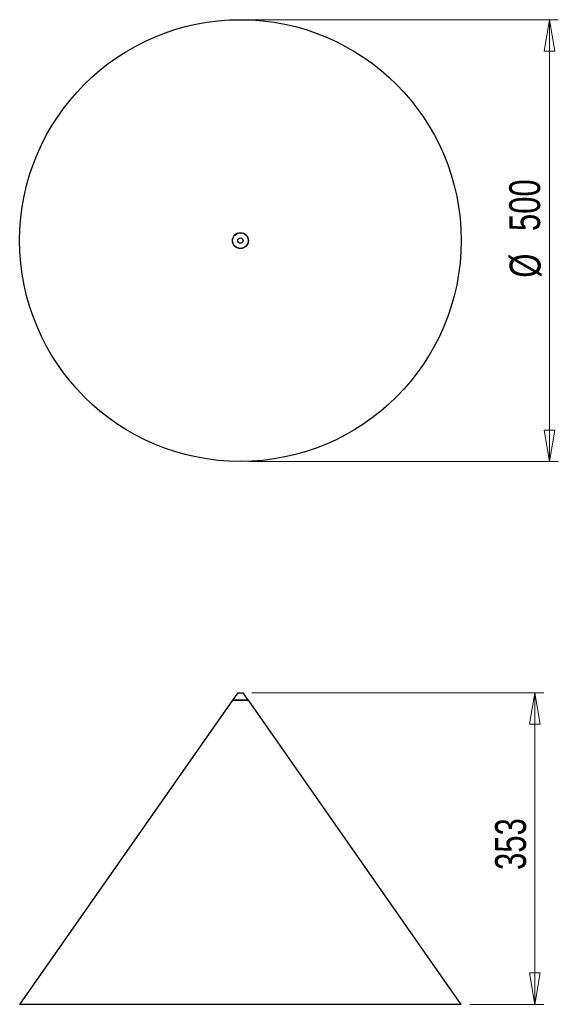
# Model space of a CAD drawing. Header units: millimetres. Extents: x 109 to 170, y 64 to 175.
import ezdxf

# ---------------------------------------------------------------- set-up
doc = ezdxf.new("R2010")
doc.units = ezdxf.units.MM
doc.styles.add('SLDTEXTSTYLE0', font='TXT', dxfattribs={"width": 0.75})
doc.dimstyles.new('SLDDIMSTYLE0', dxfattribs={"dimtxt": 3.5, "dimasz": 3.556, "dimexe": 0, "dimexo": 0.0625, "dimgap": 0.875, "dimtad": 1, "dimdec": 0, "dimlfac": 10, "dimrnd": 1e-09, "dimzin": 12, "dimdsep": 46, "dimtxsty": 'SLDTEXTSTYLE0', "dimblk1": 'CLOSED', "dimblk2": 'CLOSED', "dimsah": 1, "dimcen": 0.09, "dimadec": 0, "dimazin": 3, "dimtfac": 1, "dimtdec": 0, "dimtofl": 0, "dimtmove": 0, "dimatfit": 3, "dimldrblk": 'CLOSED', "dimfxl": 0, "dimfrac": 2, "dimtolj": 1, "dimtzin": 12, "dimarcsym": 0})

# ---------------------------------------------------------------- blocks, each defined once
blk = doc.blocks.new('_Closed')
at = {"color": 0, "linetype": 'ByBlock', "lineweight": -2}
for p, q in [((-1, 0.166667), (0, 0)), ((-1, 0.166667), (-1, -0.166667)), ((0, 0), (-1, -0.166667)), ((0, 0), (-1, 0))]:
    blk.add_line(p, q, dxfattribs=at)
blk = doc.blocks.new('_D')
at = {"color": 7, "linetype": 'Continuous', "lineweight": 0}
for p, q in [((135.53, 98.79), (168.58, 98.79)), ((167.58, 98.79), (167.58, 63.53)), ((160.23, 63.53), (168.58, 63.53))]:
    blk.add_line(p, q, dxfattribs=at)
at = {"color": 7, "linetype": 'Continuous', "lineweight": 18, "xscale": 3.556, "yscale": 3.556}
for p, rotation in [((167.58, 98.79, 1.6), 90.0000000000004), ((167.58, 63.53, 1.6), 270.0000000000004)]:
    blk.add_blockref('_Closed', p, dxfattribs=dict(at, rotation=rotation))
at = {"color": 7, "linetype": 'Continuous', "lineweight": 18, "insert": (163.07, 78.74), "char_height": 3.5, "attachment_point": 1, "rotation": 90, "style": 'SLDTEXTSTYLE0'}
blk.add_mtext('353', dxfattribs=at)
blk = doc.blocks.new('_D_1')
at = {"color": 7, "linetype": 'Continuous', "lineweight": 0}
for p, q in [((135.23, 174.97), (170.23, 174.97)), ((169.23, 174.97), (169.23, 124.97)), ((135.23, 124.97), (170.23, 124.97))]:
    blk.add_line(p, q, dxfattribs=at)
at = {"color": 7, "linetype": 'Continuous', "lineweight": 18, "xscale": 3.556, "yscale": 3.556}
for p, rotation in [((169.23, 174.97, 18.41), 90.0000000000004), ((169.23, 124.97, 18.41), 270.0000000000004)]:
    blk.add_blockref('_Closed', p, dxfattribs=dict(at, rotation=rotation))
at = {"color": 7, "linetype": 'Continuous', "lineweight": 18, "char_height": 3.5, "attachment_point": 1, "rotation": 90, "style": 'SLDTEXTSTYLE0'}
for s, insert in [('500', (164.67, 151.05)), ('%%c', (164.72, 145.77))]:
    blk.add_mtext(s, dxfattribs=dict(at, insert=insert))

msp = doc.modelspace()

# ---------------------------------------------------------------- linework, layer by layer
at = {"color": 7, "linetype": 'Continuous', "lineweight": 25}
for p, q in [((133.93, 98.79), (133.35, 97.95)), ((133.93, 98.79), (134.53, 98.79)), ((135.12, 97.95), (134.53, 98.79)), ((133.33, 97.95), (109.23, 63.53)), ((135.13, 97.95), (133.33, 97.95)), ((133.35, 97.95), (135.12, 97.95)), ((133.73, 97.95), (133.73, 97.95)), ((134.73, 97.95), (134.73, 97.95)), ((159.23, 63.53), (135.13, 97.95)), ((159.23, 63.53), (109.23, 63.53))]:
    msp.add_line(p, q, dxfattribs=at)
for radius in [25, 0.9, 0.885, 0.3]:
    msp.add_circle((134.23, 149.97), radius, dxfattribs=at)

# ---------------------------------------------------------------- dimensions: what is measured, and where the dimension line sits
at = {"color": 7, "linetype": 'Continuous', "lineweight": 18}
dim = msp.add_linear_dim(base=(169.23, 124.97), p1=(134.23, 174.97), p2=(134.23, 124.97), angle=90, text='%%c<>', dimstyle='SLDDIMSTYLE0', dxfattribs=at)
dim.commit()
dim.dimension.update_dxf_attribs({"geometry": '_D_1', "text_midpoint": (169.23, 152.29), "dimtype": 160})
dim = msp.add_linear_dim(base=(167.58, 63.53), p1=(134.53, 98.79), p2=(159.23, 63.53), angle=90, dimstyle='SLDDIMSTYLE0', dxfattribs=at)
dim.commit()
dim.dimension.update_dxf_attribs({"geometry": '_D', "text_midpoint": (167.58, 82.61), "dimtype": 160})

doc.saveas('drawing.dxf')
